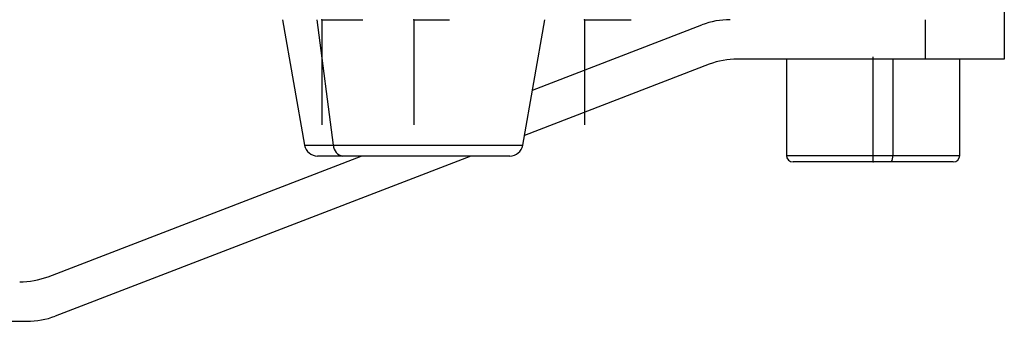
# Model space of a CAD drawing. Header units: millimetres. Extents: x 87 to 434, y -697 to -478.
# Tile 5 of 6: x 359 to 434, y -606 to -583. Entities that reach past the tile are written whole.
import ezdxf

# ---------------------------------------------------------------- set-up
doc = ezdxf.new("R2010")
doc.units = ezdxf.units.MM
doc.header["$PDSIZE"] = -1

msp = doc.modelspace()

# ---------------------------------------------------------------- linework, layer by layer
at = {"color": 7, "linetype": 'Continuous', "lineweight": 25}
for p, q in [((433.66, -580.947), (433.66, -585.947)), ((378.66, -582.947), (380.348, -592.521)), ((382.538, -592.521), (381.295, -582.947)), ((396.972, -592.521), (398.66, -582.947)), ((397.712, -588.321), (410.618, -583.349)), ((427.66, -585.947), (427.66, -582.947)), ((411.176, -586.349), (397.104, -591.771)), ((433.66, -585.947), (413.333, -585.947)), ((417.06, -585.947), (417.06, -593.297)), ((425.158, -585.947), (425.158, -593.297)), ((430.26, -593.297), (430.26, -585.947)), ((380.348, -592.521), (396.972, -592.521)), ((360.793, -602.546), (384.667, -593.347)), ((393.012, -593.347), (361.351, -605.546)), ((395.987, -593.347), (381.333, -593.347)), ((417.06, -593.297), (430.26, -593.297)), ((429.76, -593.797), (417.56, -593.797)), ((161.426, -605.947), (359.194, -605.947))]:
    msp.add_line(p, q, dxfattribs=at)
at = {"color": 7, "linetype": 'Continuous'}
for p, q in [((381.66, -582.947), (384.778, -582.947)), ((381.66, -582.947), (381.66, -590.974)), ((388.66, -582.947), (391.374, -582.947)), ((388.66, -582.947), (388.66, -590.974)), ((388.66, -582.947), (391.374, -582.947)), ((388.66, -582.947), (388.66, -590.974)), ((401.66, -582.947), (405.228, -582.947)), ((401.66, -582.947), (401.66, -590.974)), ((423.66, -593.797), (423.66, -585.771)), ((423.66, -593.797), (419.751, -593.797))]:
    msp.add_line(p, q, dxfattribs=at)
at = {"color": 7, "linetype": 'Continuous', "lineweight": 25}
for centre, radius, start, end in [((412.776, -588.947), 6, 90, 111.07154), ((413.333, -591.947), 6, 90, 111.07154), ((381.333, -592.347), 1, 190, 270), ((383.383, -592.511), 0.845, 180.68889, 261.85637), ((395.987, -592.347), 1, 270, 350), ((417.56, -593.297), 0.5, 180, 270), ((424.522, -593.416), 0.647, 323.85162, 10.56434), ((429.76, -593.297), 0.5, 270, 360), ((358.636, -596.947), 6, 270, 291.07154), ((359.194, -599.947), 6, 270, 291.07154)]:
    msp.add_arc(centre, radius, start, end, dxfattribs=at)
at = {"color": 7, "linetype": 'Continuous'}
for p in [(381.66, -582.947), (388.66, -582.947), (388.66, -582.947), (401.66, -582.947), (423.66, -593.797)]:
    msp.add_point(p, dxfattribs=at)

doc.saveas('drawing.dxf')
